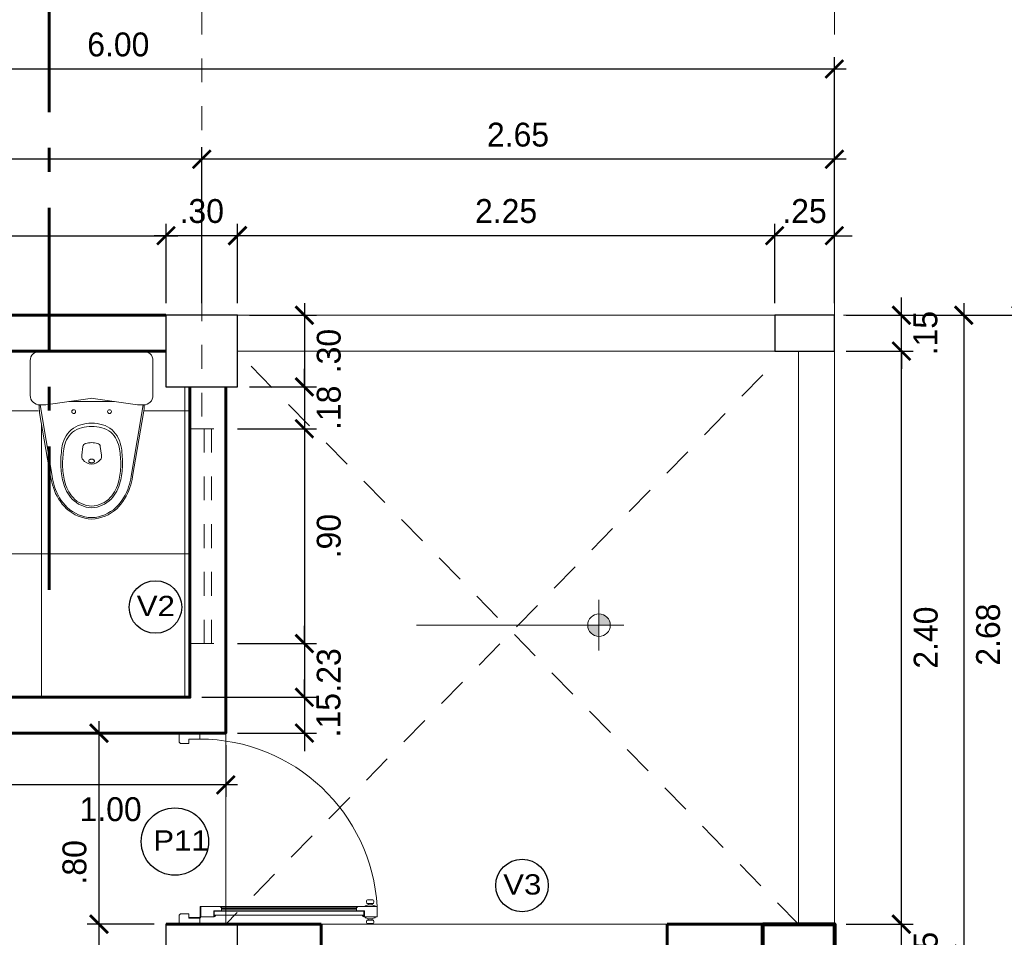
# Model space of a CAD drawing. Header units: metres. Extents: x -13 to 533, y -25 to 219.
# Tile 18 of 99: x 2.59 to 6.71, y 17.39 to 21.24. Entities that reach past the tile are written whole.
import ezdxf

# ---------------------------------------------------------------- set-up
doc = ezdxf.new("R2010")
doc.units = ezdxf.units.M
for name, pattern in [('ACAD_ISO03W100', [30, 12, -18]), ('ACAD_ISO10W100', [18, 12, -3, 0, -3]), ('DASHDOT', [1, 0.5, -0.25, 0, -0.25]), ('DASHED2', [0.375, 0.25, -0.125]), ('HIDDEN', [0.375, 0.25, -0.125])]:
    doc.linetypes.add(name, pattern=pattern)
for name, color, linetype, lineweight in [('COLUMNAS', 5, 'Continuous', 80), ('CORTES', 252, 'Continuous', 25), ('COTAS', 4, 'Continuous', 13), ('EJES', 251, 'Continuous', 20), ('NPT', 255, 'Continuous', 13), ('Pluma 0.2', 252, 'Continuous', 20), ('PLUMA 0.8', 1, 'Continuous', 60), ('Proyecciones', 252, 'DASHED2', 13), ('SANITARIOS', 54, 'Continuous', 18), ('VANOS', 254, 'Continuous', 20)]:
    doc.layers.add(name, color=color, linetype=linetype, lineweight=lineweight)
doc.layers.add('PLUMA 0.05', color=7, linetype='Continuous', lineweight=5, true_color=0x9c9c9c)
doc.layers.add('TEXTURAS', color=7, linetype='Continuous', lineweight=5, true_color=0x8a8a8a)
doc.styles.add('STYLE1', font='arial.ttf', dxfattribs={"height": 0.3})
doc.styles.add('TEXTOCENT', font='GOTHIC.TTF')
doc.dimstyles.new('PLANTA50', dxfattribs={"dimscale": 0.5, "dimtxt": 0.2, "dimasz": 0.15, "dimexe": 0.1, "dimexo": 0.1, "dimgap": 0.1, "dimtad": 2, "dimzin": 7, "dimdsep": 46, "dimtxsty": 'TEXTOCENT', "dimblk": 'ARCHTICK', "dimcen": 0.2, "dimdle": 0.1, "dimclrd": 8, "dimclre": 8, "dimclrt": 256, "dimaunit": 1, "dimadec": 0, "dimazin": 0, "dimtfac": 1, "dimtix": 1, "dimtmove": 2, "dimatfit": 3, "dimldrblk": 'ARCHTICK', "dimfxl": 1, "dimtolj": 1, "dimtzin": 0, "dimarcsym": 0})

# ---------------------------------------------------------------- blocks, each defined once
blk = doc.blocks.new('A$C1DB9681C')
for p, q in [((0.0854, 0.5259), (0.0393, 0.2588)), ((0.0407, 0.2256), (0.0911, 0.5242)), ((0.4734, 0.2256), (0.423, 0.5242)), ((0.4288, 0.5259), (0.4749, 0.2588)), ((0.2208, 0.399), (0.2156, 0.4366)), ((0.2934, 0.399), (0.2985, 0.4366)), ((0.065, 0.2256), (0.04, 0.2256)), ((0.065, 0.2256), (0.2513, 0.1983)), ((0.1614, 0.2115), (0.2571, 0.2115)), ((0.3529, 0.2115), (0.2571, 0.2115)), ((0.2629, 0.1983), (0.4493, 0.2256)), ((0.4743, 0.2256), (0.4493, 0.2256)), ((0, 0.04), (0, 0.1856)), ((0.5143, 0.04), (0.5143, 0.1856)), ((0.4743, 0), (0.04, 0))]:
    blk.add_line(p, q)
blk.add_lwpolyline([(0.2451, 0.4605, 0.139005), (0.2459, 0.4576, 0.107089), (0.2486, 0.4548, 0.080212), (0.2523, 0.4531, 0.06796), (0.2571, 0.4524, 0.06796), (0.2618, 0.4531, 0.080212), (0.2656, 0.4548, 0.107089), (0.2682, 0.4576, 0.139005), (0.2691, 0.4605, 0.139005), (0.2682, 0.4634, 0.107089), (0.2656, 0.4662, 0.080212), (0.2618, 0.4679, 0.06796), (0.2571, 0.4685, 0.06796), (0.2523, 0.4679, 0.080212), (0.2486, 0.4662, 0.107089), (0.2459, 0.4634, 0.139005)], format="xyb", close=True)
for centre in [(0.1821, 0.2535), (0.3321, 0.2535)]:
    blk.add_circle(centre, 0.008)
for centre, radius, start, end in [((0.2634, 0.5388), 0.1648, 92.1936, 132.4727), ((0.2508, 0.5388), 0.1648, 47.5273, 87.8064), ((0.2938, 0.511), 0.2058, 133.507, 163.073), ((0.2633, 0.5383), 0.1593, 92.2523, 132.8254), ((0.2508, 0.5383), 0.1593, 47.1746, 87.7477), ((0.2204, 0.511), 0.2058, 16.927, 46.493), ((0.2935, 0.5113), 0.1997, 133.8873, 163.4946), ((0.2907, 0.5129), 0.157, 137.1692, 167.2746), ((0.2629, 0.5349), 0.1217, 92.76, 135.8858), ((0.2628, 0.5342), 0.1154, 92.8715, 136.5577), ((0.2512, 0.5349), 0.1217, 44.1142, 87.24), ((0.2513, 0.5342), 0.1154, 43.4423, 87.1285), ((0.2234, 0.5129), 0.157, 12.7254, 42.8308), ((0.2207, 0.5113), 0.1997, 16.5054, 46.1127), ((0.2901, 0.5132), 0.1497, 137.8845, 168.1333), ((0.224, 0.5132), 0.1497, 11.8667, 42.1155), ((0.3769, 0.4756), 0.2959, 161.1915, 170.2071), ((0.3794, 0.4756), 0.2923, 161.5678, 170.4152), ((0.4073, 0.4752), 0.2793, 165.0071, 179.3331), ((0.4158, 0.4751), 0.2808, 165.8067, 179.3181), ((0.0983, 0.4751), 0.2808, 0.6819, 14.1933), ((0.1068, 0.4752), 0.2793, 0.6669, 14.9929), ((0.1348, 0.4756), 0.2923, 9.5848, 18.4322), ((0.1372, 0.4756), 0.2959, 9.7929, 18.8085), ((0.5563, 0.4679), 0.4284, 178.5821, 188.2413), ((0.622, 0.4812), 0.487, 180.3239, 188.295), ((0.2404, 0.44), 0.025, 143.8168, 187.7652), ((0.2571, 0.4278), 0.0456, 90, 143.8168), ((0.2571, 0.4278), 0.0456, 36.1832, 90), ((0.2737, 0.44), 0.025, 352.2348, 36.1832), ((-0.1079, 0.4812), 0.487, 351.705, 359.6761), ((-0.0422, 0.4679), 0.4284, 351.7587, 1.4179), ((0.2635, 0.4242), 0.1323, 187.705, 225.6982), ((0.262, 0.4275), 0.1229, 187.7071, 225.993), ((0.2356, 0.4011), 0.015, 187.7652, 256.2304), ((0.2571, 0.4886), 0.1051, 256.2304, 270), ((0.2571, 0.4886), 0.1051, 270, 283.7696), ((0.2785, 0.4011), 0.015, 283.7696, 352.2348), ((0.2522, 0.4275), 0.1229, 314.007, 352.2929), ((0.2507, 0.4242), 0.1323, 314.3018, 352.295), ((0.2538, 0.4535), 0.1381, 235.9958, 271.3648), ((0.2604, 0.4535), 0.1381, 268.6352, 304.0042), ((0.2512, 0.4342), 0.1319, 232.554, 272.5334), ((0.2629, 0.4342), 0.1319, 267.4666, 307.446), ((0.1871, 0.2332), 0.15, 170.2071, 182.966), ((0.3271, 0.2332), 0.15, 357.0389, 9.7929), ((0.04, 0.1856), 0.04, 90, 180), ((0.4743, 0.1856), 0.04, 0, 90), ((0.2571, 0.2379), 0.04, 261.6776, 278.3142), ((0.04, 0.04), 0.04, 180, 270), ((0.4743, 0.04), 0.04, 270, 0)]:
    blk.add_arc(centre, radius, start, end)
blk = doc.blocks.new('A$C387263C3')
at = {"layer": 'PLUMA 0.05', "lineweight": 9}
blk.add_arc((0.0378, 0.108), 0.9309, 0, 86.6744, dxfattribs=at)
at = {"layer": 'Pluma 0.2', "lineweight": 9}
for p, q in [((0.0918, 1.0373), (0.0378, 1.0373)), ((0.0378, 1.0373), (0.0918, 1.0373)), ((0.0378, 0.9705), (0.0378, 1.0373)), ((0.0918, 1.0373), (0.0378, 1.0373)), ((0.0378, 1.0373), (0.0918, 1.0373)), ((0.0378, 0.9705), (0.0378, 1.0373)), ((0.0918, 0.9362), (0.0918, 1.0373)), ((0.0918, 0.9362), (0.0918, 1.0373)), ((0.0005, 0.997), (0.0005, 1.0044)), ((0.0005, 1.0044), (0.0035, 1.0044)), ((0.0005, 0.997), (0.0005, 1.0044)), ((0.0005, 1.0044), (0.0035, 1.0044)), ((0.0035, 0.997), (0.0005, 0.997)), ((0.0035, 0.997), (0.0005, 0.997)), ((0.0035, 0.9893), (0.0035, 1.0121)), ((0.0035, 0.9893), (0.0035, 1.0121)), ((0.0035, 1.0044), (0.0035, 0.997)), ((0.0035, 1.0044), (0.0035, 0.997)), ((0.0216, 1.018), (0.0123, 1.0203)), ((0.0216, 1.018), (0.0123, 1.0203)), ((0.0216, 0.9835), (0.0123, 0.9812)), ((0.0216, 0.9835), (0.0123, 0.9812)), ((0.0216, 0.9835), (0.0216, 1.018)), ((0.0216, 0.9835), (0.0216, 1.018)), ((0.0216, 1.0109), (0.0277, 1.0109)), ((0.0216, 1.0109), (0.0277, 1.0109)), ((0.0216, 0.9906), (0.0277, 0.9906)), ((0.0216, 0.9906), (0.0277, 0.9906)), ((0.0277, 0.9906), (0.0277, 1.0109)), ((0.0277, 0.9906), (0.0277, 1.0109)), ((0.0334, 1.027), (0.0378, 1.027)), ((0.0334, 1.027), (0.0378, 1.027)), ((0.0962, 1.027), (0.0918, 1.027)), ((0.0962, 1.027), (0.0918, 1.027)), ((0.108, 1.0109), (0.1019, 1.0109)), ((0.1019, 0.9906), (0.1019, 1.0109)), ((0.108, 1.0109), (0.1019, 1.0109)), ((0.1019, 0.9906), (0.1019, 1.0109)), ((0.108, 0.9906), (0.1019, 0.9906)), ((0.108, 0.9906), (0.1019, 0.9906)), ((0.108, 1.018), (0.1192, 1.0203)), ((0.108, 1.018), (0.1192, 1.0203)), ((0.108, 0.9835), (0.108, 1.018)), ((0.108, 0.9835), (0.108, 1.018)), ((0.108, 0.9835), (0.1192, 0.9812)), ((0.108, 0.9835), (0.1192, 0.9812)), ((0.128, 0.9893), (0.128, 1.0121)), ((0.128, 0.9893), (0.128, 1.0121)), ((0.0334, 0.9744), (0.0378, 0.9744)), ((0.0334, 0.9744), (0.0378, 0.9744)), ((0.0706, 0.9705), (0.0378, 0.9705)), ((0.0706, 0.9705), (0.0378, 0.9705)), ((0.0447, 0.9683), (0.0378, 0.9683)), ((0.0447, 0.9683), (0.0378, 0.9683)), ((0.0447, 0.9614), (0.0447, 0.9683)), ((0.0447, 0.9614), (0.0447, 0.9683)), ((0.0468, 0.9683), (0.0684, 0.9683)), ((0.0684, 0.9683), (0.0468, 0.9683)), ((0.0468, 0.5394), (0.0468, 0.9683)), ((0.0468, 0.514), (0.0468, 0.9683)), ((0.0468, 0.9683), (0.0684, 0.9683)), ((0.0684, 0.9683), (0.0468, 0.9683)), ((0.0468, 0.5394), (0.0468, 0.9683)), ((0.0468, 0.514), (0.0468, 0.9683)), ((0.0684, 0.9293), (0.0676, 0.9285)), ((0.0684, 0.9293), (0.0676, 0.9285)), ((0.0684, 0.9276), (0.0676, 0.9285)), ((0.0684, 0.9276), (0.0676, 0.9285)), ((0.0684, 0.9293), (0.0684, 0.9683)), ((0.0684, 0.9293), (0.0684, 0.9683)), ((0.0706, 0.9293), (0.0706, 0.9705)), ((0.0706, 0.9293), (0.0706, 0.9705)), ((0.0849, 0.9293), (0.0706, 0.9293)), ((0.0849, 0.9293), (0.0706, 0.9293)), ((0.0754, 0.2225), (0.0754, 0.9293)), ((0.0754, 0.2225), (0.0754, 0.9293)), ((0.0818, 0.2225), (0.0818, 0.9293)), ((0.0818, 0.2225), (0.0818, 0.9293)), ((0.0849, 0.9293), (0.0918, 0.9362)), ((0.0849, 0.9293), (0.0918, 0.9362)), ((0.0882, 0.2193), (0.0882, 0.9325)), ((0.0882, 0.2193), (0.0882, 0.9325)), ((0.09, 0.2174), (0.09, 0.9344)), ((0.09, 0.2174), (0.09, 0.9344)), ((0.0962, 0.9744), (0.0918, 0.9744)), ((0.0962, 0.9744), (0.0918, 0.9744)), ((0.0918, 0.2156), (0.0918, 0.9362)), ((0.0918, 0.2156), (0.0918, 0.9362)), ((0.0684, 0.5394), (0.0684, 0.9276)), ((0.0684, 0.514), (0.0684, 0.9276)), ((0.0684, 0.5394), (0.0684, 0.9276)), ((0.0684, 0.514), (0.0684, 0.9276)), ((0.0468, 0.5394), (0.0468, 0.1835)), ((0.0468, 0.5394), (0.0468, 0.1835)), ((0.0684, 0.5394), (0.0684, 0.2242)), ((0.0684, 0.5394), (0.0684, 0.2242)), ((0.0468, 0.514), (0.0468, 0.1835)), ((0.0468, 0.514), (0.0468, 0.1835)), ((0.0684, 0.514), (0.0684, 0.2242)), ((0.0684, 0.514), (0.0684, 0.2242)), ((0.0684, 0.2242), (0.0676, 0.2233)), ((0.0684, 0.2242), (0.0676, 0.2233)), ((0.0684, 0.2225), (0.0676, 0.2233)), ((0.0684, 0.2225), (0.0676, 0.2233)), ((0.0684, 0.2225), (0.0684, 0.1835)), ((0.0684, 0.2225), (0.0684, 0.1835)), ((0.0706, 0.2225), (0.0706, 0.1813)), ((0.0849, 0.2225), (0.0706, 0.2225)), ((0.0706, 0.2225), (0.0706, 0.1813)), ((0.0849, 0.2225), (0.0706, 0.2225)), ((0.0849, 0.2225), (0.0918, 0.2156)), ((0.0849, 0.2225), (0.0918, 0.2156)), ((0.0918, 0.2156), (0.0918, 0.1145)), ((0.0918, 0.2156), (0.0918, 0.1145)), ((0.0447, 0.1835), (0.0378, 0.1835)), ((0.0447, 0.1835), (0.0378, 0.1835)), ((0.0378, 0.1813), (0.0378, 0.1145)), ((0.0706, 0.1813), (0.0378, 0.1813)), ((0.0378, 0.1813), (0.0378, 0.1145)), ((0.0706, 0.1813), (0.0378, 0.1813)), ((0.0447, 0.1904), (0.0447, 0.1835)), ((0.0447, 0.1904), (0.0447, 0.1835)), ((0.0468, 0.1835), (0.0684, 0.1835)), ((0.0684, 0.1835), (0.0468, 0.1835)), ((0.0468, 0.1835), (0.0684, 0.1835)), ((0.0684, 0.1835), (0.0468, 0.1835)), ((0, 0), (0, 0.108)), ((0, 0.108), (0.0313, 0.108)), ((0, 0), (0, 0.108)), ((0, 0.108), (0.0313, 0.108)), ((0.0313, 0.0518), (0.0313, 0.108)), ((0.0313, 0.0518), (0.0313, 0.108)), ((0.0335, 0.054), (0.0335, 0.108)), ((0.0335, 0.108), (0.0356, 0.108)), ((0.0335, 0.054), (0.0335, 0.108)), ((0.0335, 0.108), (0.0356, 0.108)), ((0.0356, 0.054), (0.0356, 0.108)), ((0.0356, 0.054), (0.0356, 0.108)), ((0.0918, 0.1145), (0.0378, 0.1145)), ((0.0378, 0.1145), (0.0918, 0.1145)), ((0.0918, 0.1145), (0.0378, 0.1145)), ((0.0378, 0.1145), (0.0918, 0.1145)), ((0.0378, 0.1102), (0.0378, 0.1123)), ((0.0918, 0.1123), (0.0378, 0.1123)), ((0.0378, 0.1102), (0.0378, 0.1123)), ((0.0918, 0.1123), (0.0378, 0.1123)), ((0.0378, 0.1102), (0.0918, 0.1102)), ((0.0378, 0.1102), (0.0918, 0.1102)), ((0.0918, 0.1123), (0.0918, 0.1102)), ((0.0918, 0.1123), (0.0918, 0.1102)), ((0.9687, 0.0518), (0.9687, 0.108)), ((1, 0.108), (0.9687, 0.108)), ((0.9687, 0.0518), (0.9687, 0.108)), ((1, 0.108), (0.9687, 0.108)), ((1, 0), (1, 0.108)), ((1, 0), (1, 0.108)), ((0.0313, 0.0518), (0.054, 0.0518)), ((0.0313, 0.0518), (0.054, 0.0518)), ((0.0356, 0.054), (0.0335, 0.054)), ((0.0356, 0.054), (0.0335, 0.054)), ((0.054, 0.0069), (0.054, 0.0518)), ((0.054, 0.0069), (0.054, 0.0518)), ((0.9687, 0.0518), (0.946, 0.0518)), ((0.946, 0.0069), (0.946, 0.0518)), ((0.9687, 0.0518), (0.946, 0.0518)), ((0.946, 0.0069), (0.946, 0.0518)), ((0, 0), (0.0471, 0)), ((0, 0), (0.0471, 0)), ((0.0471, 0), (0.054, 0.0069)), ((0.0471, 0), (0.054, 0.0069)), ((0.9529, 0), (0.946, 0.0069)), ((0.9529, 0), (0.946, 0.0069)), ((1, 0), (0.9529, 0)), ((1, 0), (0.9529, 0))]:
    blk.add_line(p, q, dxfattribs=at)
for centre, major_axis, ratio, start_param, end_param in [((0.0116, 1.0121), (0.00575, 0.00575), 1, 0.703792, 2.356194), ((0.0116, 1.0121), (0.00575, 0.00575), 1, 0.703792, 2.356194), ((0.0116, 0.9893), (0.00575, -0.00575), 1, 3.926991, 5.579394), ((0.0116, 0.9893), (0.00575, -0.00575), 1, 3.926991, 5.579394), ((0.0078, 1.0271), (0.0182, 0.0182), 1, -1.468973, -0.787147), ((0.0078, 1.0271), (0.0182, 0.0182), 1, -1.468973, -0.787147), ((0.0078, 0.9744), (0.0182, -0.0182), 1, 0.787147, 1.468973), ((0.0078, 0.9744), (0.0182, -0.0182), 1, 0.787147, 1.468973), ((0.1218, 1.0271), (0.0182, -0.0182), 1, 3.92874, 4.610566), ((0.1218, 1.0271), (0.0182, -0.0182), 1, 3.92874, 4.610566), ((0.1218, 0.9744), (0.0182, 0.0182), 1, 1.672619, 2.354445), ((0.1218, 0.9744), (0.0182, 0.0182), 1, 1.672619, 2.354445), ((0.1198, 1.0121), (0.00575, 0.00575), 1, -0.785398, 0.867005), ((0.1198, 1.0121), (0.00575, 0.00575), 1, -0.785398, 0.867005), ((0.1198, 0.9893), (0.00575, -0.00575), 1, 5.41618, 7.068584), ((0.1198, 0.9893), (0.00575, -0.00575), 1, 5.41618, 7.068584), ((0.0447, 0.9683), (0.00485, -0.00485), 1, 3.926991, 5.497787), ((0.0447, 0.9683), (0.00485, -0.00485), 1, 3.926991, 5.497787), ((0.0447, 0.1835), (0.00485, 0.00485), 1, 0.785398, 2.356194), ((0.0447, 0.1835), (0.00485, 0.00485), 1, 0.785398, 2.356194), ((0.0356, 0.1102), (0.00153, 0.00153), 0.999998, 2.531896, 8.815081), ((0.0356, 0.1102), (0.00153, 0.00153), 0.999998, 2.531896, 8.815081)]:
    blk.add_ellipse(centre, major_axis=major_axis, ratio=ratio, start_param=start_param, end_param=end_param, dxfattribs=at)
blk = doc.blocks.new('A$C7ABB6997')
at = {"layer": 'EJES', "color": 250, "linetype": 'DASHDOT', "ltscale": 0.01}
blk.add_line((0.22, 0.6), (0.22, 2.75), dxfattribs=at)
at = {"layer": 'EJES', "color": 250, "lineweight": 40}
blk.add_circle((0.22, 2.97), 0.22, dxfattribs=at)
blk = doc.blocks.new('_ARCHTICK')
at = {"color": 0, "linetype": 'ByBlock', "const_width": 0.15}
blk.add_lwpolyline([(-0.5, -0.5), (0.5, 0.5)], dxfattribs=at)
blk = doc.blocks.new('*D86')
at = {"layer": 'COTAS', "color": 8, "lineweight": -2, "transparency": 16777216}
for p, q in [((5.75, 20.05), (5.75, 20.3833)), ((6, 20.05), (6, 20.3833)), ((5.75, 20.3333), (5.675, 20.3333)), ((6, 20.3333), (5.75, 20.3333)), ((6, 20.3333), (6.075, 20.3333))]:
    blk.add_line(p, q, dxfattribs=at)
at = {"layer": 'Defpoints', "color": 0, "lineweight": 5, "transparency": 16777216}
for p in [(5.75, 20.3333), (5.75, 20), (6, 20)]:
    blk.add_point(p, dxfattribs=at)
at = {"layer": 'COTAS', "color": 8, "lineweight": -2, "transparency": 16777216, "xscale": 0.075, "yscale": 0.075, "zscale": 0.075}
blk.add_blockref('_ARCHTICK', (5.75, 20.3333), dxfattribs=at)
at = {"layer": 'COTAS', "color": 8, "lineweight": -2, "transparency": 16777216, "xscale": 0.075, "yscale": 0.075, "zscale": 0.075, "rotation": 180}
blk.add_blockref('_ARCHTICK', (6, 20.3333), dxfattribs=at)
at = {"layer": 'COTAS', "transparency": 16777216, "insert": (5.875, 20.4358), "char_height": 0.1, "attachment_point": 5, "style": 'TEXTOCENT'}
blk.add_mtext('\\A1;.25', dxfattribs=at)
blk = doc.blocks.new('*D87')
at = {"layer": 'COTAS', "color": 8, "lineweight": -2, "transparency": 16777216}
for p, q in [((3.3494, 20.05), (3.3494, 20.7033)), ((6, 20.05), (6, 20.7033)), ((6.05, 20.6533), (3.2994, 20.6533))]:
    blk.add_line(p, q, dxfattribs=at)
at = {"layer": 'Defpoints', "color": 0, "lineweight": 5, "transparency": 16777216}
for p in [(3.3494, 20.6533), (3.3494, 20), (6, 20)]:
    blk.add_point(p, dxfattribs=at)
at = {"layer": 'COTAS', "color": 8, "lineweight": -2, "transparency": 16777216, "xscale": 0.075, "yscale": 0.075, "zscale": 0.075, "rotation": 180}
blk.add_blockref('_ARCHTICK', (3.3494, 20.6533), dxfattribs=at)
at = {"layer": 'COTAS', "color": 8, "lineweight": -2, "transparency": 16777216, "xscale": 0.075, "yscale": 0.075, "zscale": 0.075}
blk.add_blockref('_ARCHTICK', (6, 20.6533), dxfattribs=at)
at = {"layer": 'COTAS', "transparency": 16777216, "insert": (4.6747, 20.7558), "char_height": 0.1, "attachment_point": 5, "style": 'TEXTOCENT'}
blk.add_mtext('\\A1;2.65', dxfattribs=at)
blk = doc.blocks.new('*D88')
at = {"layer": 'COTAS', "color": 8, "lineweight": -2, "transparency": 16777216}
for p, q in [((0, 19.7376), (0, 21.081)), ((6, 20.05), (6, 21.081)), ((6.05, 21.031), (-0.05, 21.031))]:
    blk.add_line(p, q, dxfattribs=at)
at = {"layer": 'Defpoints', "color": 0, "lineweight": 5, "transparency": 16777216}
for p in [(0, 21.031), (6, 20), (0, 19.6876)]:
    blk.add_point(p, dxfattribs=at)
at = {"layer": 'COTAS', "color": 8, "lineweight": -2, "transparency": 16777216, "xscale": 0.075, "yscale": 0.075, "zscale": 0.075, "rotation": 180}
blk.add_blockref('_ARCHTICK', (0, 21.031), dxfattribs=at)
at = {"layer": 'COTAS', "color": 8, "lineweight": -2, "transparency": 16777216, "xscale": 0.075, "yscale": 0.075, "zscale": 0.075}
blk.add_blockref('_ARCHTICK', (6, 21.031), dxfattribs=at)
at = {"layer": 'COTAS', "transparency": 16777216, "insert": (3, 21.1335), "char_height": 0.1, "attachment_point": 5, "style": 'TEXTOCENT'}
blk.add_mtext('\\A1;6.00', dxfattribs=at)
blk = doc.blocks.new('*D89')
at = {"layer": 'COTAS', "color": 8, "lineweight": -2, "transparency": 16777216}
for p, q in [((3.2, 20.05), (3.2, 20.3833)), ((3.4994, 20.05), (3.4994, 20.3833)), ((3.5494, 20.3333), (3.15, 20.3333))]:
    blk.add_line(p, q, dxfattribs=at)
at = {"layer": 'Defpoints', "color": 0, "lineweight": 5, "transparency": 16777216}
for p in [(3.2, 20.3333), (3.2, 20), (3.4994, 20)]:
    blk.add_point(p, dxfattribs=at)
at = {"layer": 'COTAS', "color": 8, "lineweight": -2, "transparency": 16777216, "xscale": 0.075, "yscale": 0.075, "zscale": 0.075, "rotation": 180}
blk.add_blockref('_ARCHTICK', (3.2, 20.3333), dxfattribs=at)
at = {"layer": 'COTAS', "color": 8, "lineweight": -2, "transparency": 16777216, "xscale": 0.075, "yscale": 0.075, "zscale": 0.075}
blk.add_blockref('_ARCHTICK', (3.4994, 20.3333), dxfattribs=at)
at = {"layer": 'COTAS', "transparency": 16777216, "insert": (3.3497, 20.4358), "char_height": 0.1, "attachment_point": 5, "style": 'TEXTOCENT'}
blk.add_mtext('\\A1;.30', dxfattribs=at)
blk = doc.blocks.new('*D90')
at = {"layer": 'COTAS', "color": 8, "lineweight": -2, "transparency": 16777216}
for p, q in [((0, 20.05), (0, 20.7033)), ((3.3494, 20.05), (3.3494, 20.7033)), ((3.3994, 20.6533), (-0.05, 20.6533))]:
    blk.add_line(p, q, dxfattribs=at)
at = {"layer": 'Defpoints', "color": 0, "lineweight": 5, "transparency": 16777216}
for p in [(0, 20.6533), (0, 20), (3.3494, 20)]:
    blk.add_point(p, dxfattribs=at)
at = {"layer": 'COTAS', "color": 8, "lineweight": -2, "transparency": 16777216, "xscale": 0.075, "yscale": 0.075, "zscale": 0.075, "rotation": 180}
blk.add_blockref('_ARCHTICK', (0, 20.6533), dxfattribs=at)
at = {"layer": 'COTAS', "color": 8, "lineweight": -2, "transparency": 16777216, "xscale": 0.075, "yscale": 0.075, "zscale": 0.075}
blk.add_blockref('_ARCHTICK', (3.3494, 20.6533), dxfattribs=at)
at = {"layer": 'COTAS', "transparency": 16777216, "insert": (1.6747, 20.7558), "char_height": 0.1, "attachment_point": 5, "style": 'TEXTOCENT'}
blk.add_mtext('\\A1;3.35', dxfattribs=at)
blk = doc.blocks.new('*D92')
at = {"layer": 'COTAS', "color": 8, "lineweight": -2, "transparency": 16777216}
for p, q in [((0.3, 20.05), (0.3, 20.3833)), ((3.2, 20.05), (3.2, 20.3833)), ((0.25, 20.3333), (3.25, 20.3333))]:
    blk.add_line(p, q, dxfattribs=at)
at = {"layer": 'Defpoints', "color": 0, "lineweight": 5, "transparency": 16777216}
for p in [(3.2, 20.3333), (0.3, 20), (3.2, 20)]:
    blk.add_point(p, dxfattribs=at)
at = {"layer": 'COTAS', "color": 8, "lineweight": -2, "transparency": 16777216, "xscale": 0.075, "yscale": 0.075, "zscale": 0.075, "rotation": 180}
blk.add_blockref('_ARCHTICK', (0.3, 20.3333), dxfattribs=at)
at = {"layer": 'COTAS', "color": 8, "lineweight": -2, "transparency": 16777216, "xscale": 0.075, "yscale": 0.075, "zscale": 0.075}
blk.add_blockref('_ARCHTICK', (3.2, 20.3333), dxfattribs=at)
at = {"layer": 'COTAS', "transparency": 16777216, "insert": (1.75, 20.4358), "char_height": 0.1, "attachment_point": 5, "style": 'TEXTOCENT'}
blk.add_mtext('\\A1;2.90', dxfattribs=at)
blk = doc.blocks.new('*D93')
at = {"layer": 'COTAS', "color": 8, "lineweight": -2, "transparency": 16777216}
for p, q in [((3.4994, 20.05), (3.4994, 20.3833)), ((5.75, 20.05), (5.75, 20.3833)), ((5.8, 20.3333), (3.4494, 20.3333))]:
    blk.add_line(p, q, dxfattribs=at)
at = {"layer": 'Defpoints', "color": 0, "lineweight": 5, "transparency": 16777216}
for p in [(3.4994, 20.3333), (3.4994, 20), (5.75, 20)]:
    blk.add_point(p, dxfattribs=at)
at = {"layer": 'COTAS', "color": 8, "lineweight": -2, "transparency": 16777216, "xscale": 0.075, "yscale": 0.075, "zscale": 0.075, "rotation": 180}
blk.add_blockref('_ARCHTICK', (3.4994, 20.3333), dxfattribs=at)
at = {"layer": 'COTAS', "color": 8, "lineweight": -2, "transparency": 16777216, "xscale": 0.075, "yscale": 0.075, "zscale": 0.075}
blk.add_blockref('_ARCHTICK', (5.75, 20.3333), dxfattribs=at)
at = {"layer": 'COTAS', "transparency": 16777216, "insert": (4.6247, 20.4358), "char_height": 0.1, "attachment_point": 5, "style": 'TEXTOCENT'}
blk.add_mtext('\\A1;2.25', dxfattribs=at)
blk = doc.blocks.new('*D103')
at = {"layer": 'COTAS', "color": 8, "lineweight": -2, "transparency": 16777216}
for p, q in [((6.7818, 20.05), (6.7818, -0.05)), ((6.05, 20), (6.8318, 20)), ((6.1, 0), (6.8318, 0))]:
    blk.add_line(p, q, dxfattribs=at)
at = {"layer": 'Defpoints', "color": 0, "lineweight": 5, "transparency": 16777216}
for p in [(6, 20), (6.05, 0), (6.7818, 0)]:
    blk.add_point(p, dxfattribs=at)
at = {"layer": 'COTAS', "color": 8, "lineweight": -2, "transparency": 16777216, "xscale": 0.075, "yscale": 0.075, "zscale": 0.075}
for p, rotation in [((6.7818, 20), 90), ((6.7818, 0), 270)]:
    blk.add_blockref('_ARCHTICK', p, dxfattribs=dict(at, rotation=rotation))
at = {"layer": 'COTAS', "transparency": 16777216, "insert": (6.8844, 10), "char_height": 0.1, "attachment_point": 5, "rotation": 90, "style": 'TEXTOCENT'}
blk.add_mtext('\\A1;20.00', dxfattribs=at)
blk = doc.blocks.new('*D120')
at = {"layer": 'COTAS', "color": 8, "lineweight": -2, "transparency": 16777216}
for p, q in [((6.2808, 17.45), (6.2808, 17.525)), ((6.05, 17.45), (6.3308, 17.45)), ((6.2808, 17.2), (6.2808, 17.45)), ((6.05, 17.2), (6.3308, 17.2)), ((6.2808, 17.2), (6.2808, 17.125))]:
    blk.add_line(p, q, dxfattribs=at)
at = {"layer": 'Defpoints', "color": 0, "lineweight": 5, "transparency": 16777216}
for p in [(6, 17.45), (6.2808, 17.45), (6, 17.2)]:
    blk.add_point(p, dxfattribs=at)
at = {"layer": 'COTAS', "color": 8, "lineweight": -2, "transparency": 16777216, "xscale": 0.075, "yscale": 0.075, "zscale": 0.075}
for p, rotation in [((6.2808, 17.45), 270), ((6.2808, 17.2), 90)]:
    blk.add_blockref('_ARCHTICK', p, dxfattribs=dict(at, rotation=rotation))
at = {"layer": 'COTAS', "transparency": 16777216, "insert": (6.3833, 17.325), "char_height": 0.1, "attachment_point": 5, "rotation": 90, "style": 'TEXTOCENT'}
blk.add_mtext('\\A1;.25', dxfattribs=at)
blk = doc.blocks.new('*D121')
at = {"layer": 'COTAS', "color": 8, "lineweight": -2, "transparency": 16777216}
for p, q in [((6.2808, 17.4), (6.2808, 19.9)), ((6.05, 19.85), (6.3308, 19.85)), ((6.05, 17.45), (6.3308, 17.45))]:
    blk.add_line(p, q, dxfattribs=at)
at = {"layer": 'Defpoints', "color": 0, "lineweight": 5, "transparency": 16777216}
for p in [(6, 19.85), (6.2808, 19.85), (6, 17.45)]:
    blk.add_point(p, dxfattribs=at)
at = {"layer": 'COTAS', "color": 8, "lineweight": -2, "transparency": 16777216, "xscale": 0.075, "yscale": 0.075, "zscale": 0.075}
for p, rotation in [((6.2808, 19.85), 90), ((6.2808, 17.45), 270)]:
    blk.add_blockref('_ARCHTICK', p, dxfattribs=dict(at, rotation=rotation))
at = {"layer": 'COTAS', "transparency": 16777216, "insert": (6.3833, 18.65), "char_height": 0.1, "attachment_point": 5, "rotation": 90, "style": 'TEXTOCENT'}
blk.add_mtext('\\A1;2.40', dxfattribs=at)
blk = doc.blocks.new('*D122')
at = {"layer": 'COTAS', "color": 8, "lineweight": -2, "transparency": 16777216}
for p, q in [((6.2808, 20), (6.2808, 20.075)), ((6.05, 20), (6.3308, 20)), ((6.2808, 19.85), (6.2808, 20)), ((6.05, 19.85), (6.3308, 19.85)), ((6.2808, 19.85), (6.2808, 19.775))]:
    blk.add_line(p, q, dxfattribs=at)
at = {"layer": 'Defpoints', "color": 0, "lineweight": 5, "transparency": 16777216}
for p in [(6, 20), (6.2808, 20), (6, 19.85)]:
    blk.add_point(p, dxfattribs=at)
at = {"layer": 'COTAS', "color": 8, "lineweight": -2, "transparency": 16777216, "xscale": 0.075, "yscale": 0.075, "zscale": 0.075}
for p, rotation in [((6.2808, 20), 270), ((6.2808, 19.85), 90)]:
    blk.add_blockref('_ARCHTICK', p, dxfattribs=dict(at, rotation=rotation))
at = {"layer": 'COTAS', "transparency": 16777216, "insert": (6.382, 19.925), "char_height": 0.1, "attachment_point": 5, "rotation": 90, "style": 'TEXTOCENT'}
blk.add_mtext('\\A1;.15', dxfattribs=at)
blk = doc.blocks.new('*D127')
at = {"layer": 'COTAS', "color": 8, "lineweight": -2, "transparency": 16777216}
for p, q in [((6.5421, 20.05), (6.5421, 17.275)), ((6.3308, 20), (6.5921, 20)), ((6.3308, 17.325), (6.5921, 17.325))]:
    blk.add_line(p, q, dxfattribs=at)
at = {"layer": 'Defpoints', "color": 0, "lineweight": 5, "transparency": 16777216}
for p in [(6.2808, 20), (6.2808, 17.325), (6.5421, 17.325)]:
    blk.add_point(p, dxfattribs=at)
at = {"layer": 'COTAS', "color": 8, "lineweight": -2, "transparency": 16777216, "xscale": 0.075, "yscale": 0.075, "zscale": 0.075}
for p, rotation in [((6.5421, 20), 90), ((6.5421, 17.325), 270)]:
    blk.add_blockref('_ARCHTICK', p, dxfattribs=dict(at, rotation=rotation))
at = {"layer": 'COTAS', "transparency": 16777216, "insert": (6.6446, 18.6625), "char_height": 0.1, "attachment_point": 5, "rotation": 90, "style": 'TEXTOCENT'}
blk.add_mtext('\\A1;2.68', dxfattribs=at)
blk = doc.blocks.new('*D144')
at = {"layer": 'COTAS', "color": 8, "lineweight": -2, "transparency": 16777216}
for p, q in [((2.9192, 15.525), (2.9192, 17.5)), ((3.15, 17.45), (2.8692, 17.45)), ((3.1494, 15.575), (2.8692, 15.575))]:
    blk.add_line(p, q, dxfattribs=at)
at = {"layer": 'Defpoints', "color": 0, "lineweight": 5, "transparency": 16777216}
for p in [(2.9192, 17.45), (3.2, 17.45), (3.1994, 15.575)]:
    blk.add_point(p, dxfattribs=at)
at = {"layer": 'COTAS', "color": 8, "lineweight": -2, "transparency": 16777216, "xscale": 0.075, "yscale": 0.075, "zscale": 0.075}
for p, rotation in [((2.9192, 17.45), 90), ((2.9192, 15.575), 270)]:
    blk.add_blockref('_ARCHTICK', p, dxfattribs=dict(at, rotation=rotation))
at = {"layer": 'COTAS', "transparency": 16777216, "insert": (2.8167, 16.5125), "char_height": 0.1, "attachment_point": 5, "rotation": 90, "style": 'TEXTOCENT'}
blk.add_mtext('\\A1;1.88', dxfattribs=at)
blk = doc.blocks.new('*D168')
at = {"layer": 'COTAS', "color": 8, "lineweight": -2, "transparency": 16777216}
for p, q in [((2.9192, 17.4), (2.9192, 18.3)), ((3.15, 18.25), (2.8692, 18.25)), ((3.15, 17.45), (2.8692, 17.45))]:
    blk.add_line(p, q, dxfattribs=at)
at = {"layer": 'Defpoints', "color": 0, "lineweight": 5, "transparency": 16777216}
for p in [(2.9192, 18.25), (3.2, 18.25), (3.2, 17.45)]:
    blk.add_point(p, dxfattribs=at)
at = {"layer": 'COTAS', "color": 8, "lineweight": -2, "transparency": 16777216, "xscale": 0.075, "yscale": 0.075, "zscale": 0.075}
for p, rotation in [((2.9192, 18.25), 90), ((2.9192, 17.45), 270)]:
    blk.add_blockref('_ARCHTICK', p, dxfattribs=dict(at, rotation=rotation))
at = {"layer": 'COTAS', "transparency": 16777216, "insert": (2.8167, 17.709), "char_height": 0.1, "attachment_point": 5, "rotation": 90, "style": 'TEXTOCENT'}
blk.add_mtext('\\A1;.80', dxfattribs=at)
blk = doc.blocks.new('*D171')
at = {"layer": 'COTAS', "color": 8, "lineweight": -2, "transparency": 16777216}
for p, q in [((2.45, 18.2), (2.45, 17.9833)), ((3.45, 18.2002), (3.45, 17.9833)), ((3.5, 18.0333), (2.4, 18.0333))]:
    blk.add_line(p, q, dxfattribs=at)
at = {"layer": 'Defpoints', "color": 0, "lineweight": 5, "transparency": 16777216}
for p in [(2.45, 18.25), (3.45, 18.2502), (2.45, 18.0333)]:
    blk.add_point(p, dxfattribs=at)
at = {"layer": 'COTAS', "color": 8, "lineweight": -2, "transparency": 16777216, "xscale": 0.075, "yscale": 0.075, "zscale": 0.075, "rotation": 180}
blk.add_blockref('_ARCHTICK', (2.45, 18.0333), dxfattribs=at)
at = {"layer": 'COTAS', "color": 8, "lineweight": -2, "transparency": 16777216, "xscale": 0.075, "yscale": 0.075, "zscale": 0.075}
blk.add_blockref('_ARCHTICK', (3.45, 18.0333), dxfattribs=at)
at = {"layer": 'COTAS', "transparency": 16777216, "insert": (2.9678, 17.9308), "char_height": 0.1, "attachment_point": 5, "style": 'TEXTOCENT'}
blk.add_mtext('\\A1;1.00', dxfattribs=at)
blk = doc.blocks.new('nivel')
at = {"layer": 'NPT', "ltscale": 2}
h = blk.add_hatch(color=256, dxfattribs=at)
h.paths.add_polyline_path([(0, 0.0392, 0.413106), (-0.0394, 0), (0, 0)])
h.paths.add_polyline_path([(0.0394, -0.0001, 0.000946), (0.0394, 0), (0, 0), (0, -0.0395, 0.414214)])
for points in [[(0, 0.088), (0, -0.088)], [(-0.0872, 0), (0.6377, 0)]]:
    blk.add_lwpolyline(points, dxfattribs=at)
blk.add_circle((0, -0.0001), 0.0394, dxfattribs=at)
blk = doc.blocks.new('YE')
at = {"layer": 'COLUMNAS', "color": 160, "linetype": 'Continuous', "lineweight": 30}
for points in [[(302.9622, 98.3308), (302.6622, 98.3308), (302.6622, 98.0308), (302.9622, 98.0308)], [(305.4629, 98.3308), (305.2128, 98.3308), (305.2128, 98.1808), (305.4629, 98.1808)], [(302.9622, 95.7808), (302.6622, 95.7808), (302.6622, 95.4808), (302.9622, 95.4808)], [(305.4628, 95.7808), (305.1628, 95.7808), (305.1628, 95.5308), (305.4628, 95.5308)]]:
    blk.add_lwpolyline(points, close=True, dxfattribs=at)
blk = doc.blocks.new('*D364')
at = {"layer": 'COTAS', "color": 8, "lineweight": -2, "transparency": 16777216}
for p, q in [((3.7797, 20.05), (3.7797, 19.65)), ((3.5494, 20), (3.8297, 20)), ((3.5494, 19.7), (3.8297, 19.7))]:
    blk.add_line(p, q, dxfattribs=at)
at = {"layer": 'Defpoints', "color": 0, "lineweight": 5, "transparency": 16777216}
for p in [(3.4994, 20), (3.4994, 19.7), (3.7797, 19.7)]:
    blk.add_point(p, dxfattribs=at)
at = {"layer": 'COTAS', "color": 8, "lineweight": -2, "transparency": 16777216, "xscale": 0.075, "yscale": 0.075, "zscale": 0.075}
for p, rotation in [((3.7797, 20), 90), ((3.7797, 19.7), 270)]:
    blk.add_blockref('_ARCHTICK', p, dxfattribs=dict(at, rotation=rotation))
at = {"layer": 'COTAS', "transparency": 16777216, "insert": (3.8822, 19.85), "char_height": 0.1, "attachment_point": 5, "rotation": 90, "style": 'TEXTOCENT'}
blk.add_mtext('\\A1;.30', dxfattribs=at)
blk = doc.blocks.new('*D365')
at = {"layer": 'COTAS', "color": 8, "lineweight": -2, "transparency": 16777216}
for p, q in [((3.7797, 19.7), (3.7797, 19.775)), ((3.5494, 19.7), (3.8297, 19.7)), ((3.7797, 19.7), (3.7797, 19.525)), ((3.5, 19.525), (3.8297, 19.525)), ((3.7797, 19.525), (3.7797, 19.45))]:
    blk.add_line(p, q, dxfattribs=at)
at = {"layer": 'Defpoints', "color": 0, "lineweight": 5, "transparency": 16777216}
for p in [(3.4994, 19.7), (3.45, 19.525), (3.7797, 19.525)]:
    blk.add_point(p, dxfattribs=at)
at = {"layer": 'COTAS', "color": 8, "lineweight": -2, "transparency": 16777216, "xscale": 0.075, "yscale": 0.075, "zscale": 0.075}
for p, rotation in [((3.7797, 19.7), 270), ((3.7797, 19.525), 90)]:
    blk.add_blockref('_ARCHTICK', p, dxfattribs=dict(at, rotation=rotation))
at = {"layer": 'COTAS', "transparency": 16777216, "insert": (3.8822, 19.6125), "char_height": 0.1, "attachment_point": 5, "rotation": 90, "style": 'TEXTOCENT'}
blk.add_mtext('\\A1;.18', dxfattribs=at)
blk = doc.blocks.new('*D366')
at = {"layer": 'COTAS', "color": 8, "lineweight": -2, "transparency": 16777216}
for p, q in [((3.7797, 19.575), (3.7797, 18.575)), ((3.5, 19.525), (3.8297, 19.525)), ((3.5, 18.625), (3.8297, 18.625))]:
    blk.add_line(p, q, dxfattribs=at)
at = {"layer": 'Defpoints', "color": 0, "lineweight": 5, "transparency": 16777216}
for p in [(3.45, 19.525), (3.45, 18.625), (3.7797, 18.625)]:
    blk.add_point(p, dxfattribs=at)
at = {"layer": 'COTAS', "color": 8, "lineweight": -2, "transparency": 16777216, "xscale": 0.075, "yscale": 0.075, "zscale": 0.075}
for p, rotation in [((3.7797, 19.525), 90), ((3.7797, 18.625), 270)]:
    blk.add_blockref('_ARCHTICK', p, dxfattribs=dict(at, rotation=rotation))
at = {"layer": 'COTAS', "transparency": 16777216, "insert": (3.8822, 19.075), "char_height": 0.1, "attachment_point": 5, "rotation": 90, "style": 'TEXTOCENT'}
blk.add_mtext('\\A1;.90', dxfattribs=at)
blk = doc.blocks.new('*D367')
at = {"layer": 'COTAS', "color": 8, "lineweight": -2, "transparency": 16777216}
for p, q in [((3.7797, 18.625), (3.7797, 18.7)), ((3.5, 18.625), (3.8297, 18.625)), ((3.7797, 18.625), (3.7797, 18.4)), ((3.35, 18.4), (3.8297, 18.4)), ((3.7797, 18.4), (3.7797, 18.325))]:
    blk.add_line(p, q, dxfattribs=at)
at = {"layer": 'Defpoints', "color": 0, "lineweight": 5, "transparency": 16777216}
for p in [(3.45, 18.625), (3.3, 18.4), (3.7797, 18.4)]:
    blk.add_point(p, dxfattribs=at)
at = {"layer": 'COTAS', "color": 8, "lineweight": -2, "transparency": 16777216, "xscale": 0.075, "yscale": 0.075, "zscale": 0.075}
for p, rotation in [((3.7797, 18.625), 270), ((3.7797, 18.4), 90)]:
    blk.add_blockref('_ARCHTICK', p, dxfattribs=dict(at, rotation=rotation))
at = {"layer": 'COTAS', "transparency": 16777216, "insert": (3.8822, 18.5125), "char_height": 0.1, "attachment_point": 5, "rotation": 90, "style": 'TEXTOCENT'}
blk.add_mtext('\\A1;.23', dxfattribs=at)
blk = doc.blocks.new('*D368')
at = {"layer": 'COTAS', "color": 8, "lineweight": -2, "transparency": 16777216}
for p, q in [((3.7797, 18.4), (3.7797, 18.475)), ((3.35, 18.4), (3.8297, 18.4)), ((3.7797, 18.4), (3.7797, 18.25)), ((3.5, 18.25), (3.8297, 18.25)), ((3.7797, 18.25), (3.7797, 18.175))]:
    blk.add_line(p, q, dxfattribs=at)
at = {"layer": 'Defpoints', "color": 0, "lineweight": 5, "transparency": 16777216}
for p in [(3.3, 18.4), (3.45, 18.25), (3.7797, 18.25)]:
    blk.add_point(p, dxfattribs=at)
at = {"layer": 'COTAS', "color": 8, "lineweight": -2, "transparency": 16777216, "xscale": 0.075, "yscale": 0.075, "zscale": 0.075}
for p, rotation in [((3.7797, 18.4), 270), ((3.7797, 18.25), 90)]:
    blk.add_blockref('_ARCHTICK', p, dxfattribs=dict(at, rotation=rotation))
at = {"layer": 'COTAS', "transparency": 16777216, "insert": (3.8809, 18.325), "char_height": 0.1, "attachment_point": 5, "rotation": 90, "style": 'TEXTOCENT'}
blk.add_mtext('\\A1;.15', dxfattribs=at)

msp = doc.modelspace()

# ---------------------------------------------------------------- hatches: boundary and pattern name
at = {"layer": 'TEXTURAS', "linetype": 'Continuous', "lineweight": 5}
h = msp.add_hatch(dxfattribs=at)
h.set_pattern_fill('_USER', color=251, scale=0.6, angle=-360, double=1, pattern_type=0)
h.set_pattern_definition([(360, (30.2784, 18.4), (4e-16, 0.6), []), (90, (30.2784, 18.4), (-0.6, 6e-16), [])])
edge = h.paths.add_edge_path()
edge.add_line((3.3, 19.7), (3.1994, 19.7))
edge.add_line((3.1994, 19.7), (3.1994, 19.85))
edge.add_line((3.1994, 19.85), (3.1053, 19.85))
edge.add_arc((3.1053, 19.81), 0.04, 0, 90, ccw=False)
edge.add_line((3.1453, 19.81), (3.1453, 19.6644))
edge.add_arc((3.1053, 19.6644), 0.04, -86.0927, 0, ccw=False)
edge.add_arc((2.9583, 19.6168), 0.15, -9.7929, 2.966, ccw=False)
edge.add_line((3.1061, 19.5912), (3.06, 19.3241))
edge.add_arc((2.7684, 19.3744), 0.2959, 341.1915, 350.2071, ccw=False)
edge.add_arc((2.8515, 19.339), 0.2058, 313.507, 343.073, ccw=False)
edge.add_arc((2.882, 19.3112), 0.1648, 272.1936, 312.4727, ccw=False)
edge.add_arc((2.8946, 19.3112), 0.1648, 227.5273, 267.8064, ccw=False)
edge.add_arc((2.925, 19.339), 0.2058, 196.927, 226.493, ccw=False)
edge.add_arc((3.0081, 19.3744), 0.2959, 189.7929, 198.8085, ccw=False)
edge.add_line((2.7166, 19.3241), (2.6704, 19.5912))
edge.add_arc((2.8183, 19.6168), 0.15, 177.0389, 189.7929, ccw=False)
edge.add_arc((2.671, 19.6644), 0.04, 180, 266.3696, ccw=False)
edge.add_line((2.631, 19.6644), (2.631, 19.81))
edge.add_arc((2.671, 19.81), 0.04, 90, 180, ccw=False)
edge.add_line((2.671, 19.85), (2.45, 19.85))
edge.add_line((2.45, 19.85), (2.45, 19.35))
edge.add_line((2.45, 19.35), (1.25, 19.35))
edge.add_line((1.25, 19.35), (1.25, 19.85))
edge.add_line((1.25, 19.85), (1.15, 19.85))
edge.add_line((1.15, 19.85), (1.15, 19.3))
edge.add_line((1.15, 19.3), (1.15, 18.25))
edge.add_line((1.15, 18.25), (2.45, 18.25))
edge.add_line((2.45, 18.25), (2.45, 18.4))
edge.add_line((2.45, 18.4), (3.3, 18.4))
edge.add_line((3.3, 18.4), (3.3, 19.7))

# ---------------------------------------------------------------- linework, layer by layer
at = {"linetype": 'Continuous'}
for centre, radius in [((3.1555, 18.778), 0.11), ((3.2371, 17.796), 0.1412), ((4.6915, 17.612), 0.11)]:
    msp.add_circle(centre, radius, dxfattribs=at)
at = {"layer": 'COLUMNAS'}
msp.add_lwpolyline([(5.7003, 17.45), (6, 17.45), (6, 17.2), (5.7003, 17.2)], close=True, dxfattribs=at)
at = {"layer": 'CORTES', "linetype": 'ACAD_ISO10W100', "lineweight": 60, "ltscale": 0.05}
msp.add_lwpolyline([(2.7109, 18.8505), (2.7109, 21.5405)], dxfattribs=at)
at = {"layer": 'Pluma 0.2', "color": 251, "linetype": 'HIDDEN', "lineweight": 5, "ltscale": 0.4}
for p, q in [((3.3, 19.525), (3.45, 19.525)), ((3.36, 19.525), (3.36, 18.625)), ((3.39, 19.525), (3.39, 18.625)), ((3.3, 18.625), (3.45, 18.625))]:
    msp.add_line(p, q, dxfattribs=at)
at = {"layer": 'Pluma 0.2'}
msp.add_line((5.3, 17.45), (3.85, 17.45), dxfattribs=at)
at = {"layer": 'Pluma 0.2', "color": 0, "linetype": 'HIDDEN', "lineweight": 5, "ltscale": 0.5}
for points in [[(5.85, 17.45), (3.4994, 19.845)], [(5.7003, 19.75), (3.45, 17.45)]]:
    msp.add_lwpolyline(points, dxfattribs=at)
at = {"layer": 'Pluma 0.2', "color": 0}
msp.add_lwpolyline([(3.45, 17.45), (3.45, 19.7)], dxfattribs=at)
at = {"layer": 'PLUMA 0.8'}
for points in [[(3.1994, 20), (0, 20), (0, 0.25)], [(3.1994, 19.85), (0.3, 19.85)], [(3.3, 19.7), (3.3, 18.4), (2.45, 18.4), (2.45, 18.25), (3.45, 18.25), (3.45, 19.7)], [(3.85, 17.45), (3.2, 17.45)], [(3.85, 17.45), (3.85, 17.3)], [(5.85, 17.45), (5.3, 17.45)], [(5.3, 17.45), (5.3, 17.3), (5.7, 17.3)]]:
    msp.add_lwpolyline(points, dxfattribs=at)
at = {"layer": 'PLUMA 0.8', "color": 3, "linetype": 'Continuous', "lineweight": 9}
for points in [[(5.75, 20), (3.4994, 20)], [(5.75, 19.85), (3.4994, 19.85)], [(5.85, 17.45), (5.85, 19.85)], [(6, 19.85), (6, 17.45)]]:
    msp.add_lwpolyline(points, dxfattribs=at)

# ---------------------------------------------------------------- block references
at = {"layer": 'COLUMNAS', "linetype": 'Continuous', "lineweight": 50}
msp.add_blockref('YE', (-299.4628, -78.3308), dxfattribs=at)
at = {"layer": 'EJES', "ltscale": 0.5, "xscale": -1}
for p in [(3.5694, 18.9758), (6.22, 18.9758)]:
    msp.add_blockref('A$C7ABB6997', p, dxfattribs=at)
at = {"layer": 'EJES', "ltscale": 0.5, "xscale": -1, "rotation": 270}
msp.add_blockref('A$C7ABB6997', (4.6377, 17.105), dxfattribs=at)
at = {"layer": 'PLUMA 0.8', "color": 3, "linetype": 'Continuous', "lineweight": 9, "xscale": -1, "rotation": 270}
msp.add_blockref('A$C7ABB6997', (4.6377, 19.78), dxfattribs=at)
at = {"layer": 'Proyecciones', "linetype": 'ACAD_ISO03W100', "ltscale": 0.005, "xscale": -1.199999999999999, "yscale": 1.199999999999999, "zscale": 1.199999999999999}
msp.add_blockref('nivel', (5.0139, 18.7022, 0), dxfattribs=at)
at = {"layer": 'SANITARIOS', "rotation": 180}
msp.add_blockref('A$C1DB9681C', (3.1453, 19.85), dxfattribs=at)
at = {"layer": 'VANOS', "xscale": -0.8000000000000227, "yscale": 0.8000000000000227, "zscale": 0.8000000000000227, "rotation": 270}
msp.add_blockref('A$C387263C3', (3.2545, 17.45), dxfattribs=at)

# ---------------------------------------------------------------- texts
at = {"color": 9, "linetype": 'Continuous', "style": 'STYLE1', "width": 1.1}
for s, p in [('V2', (3.0774, 18.74)), ('P11', (3.1466, 17.758)), ('V3', (4.6126, 17.574))]:
    msp.add_text(s, height=0.085, dxfattribs=at).set_placement(p)

# ---------------------------------------------------------------- dimensions: what is measured, and where the dimension line sits
at = {"layer": 'COTAS'}
for base, p1, p2, angle, picture, middle in [((0, 21.031), (6, 20), (0, 19.6876), 180, '*D88', (3, 21.1335)), ((0, 20.6533), (3.3494, 20), (0, 20), 180, '*D90', (1.6747, 20.7558)), ((3.3494, 20.6533), (6, 20), (3.3494, 20), 180, '*D87', (4.6747, 20.7558)), ((3.2, 20.3333), (3.4994, 20), (3.2, 20), 180, '*D89', (3.3497, 20.4358)), ((3.4994, 20.3333), (5.75, 20), (3.4994, 20), 180, '*D93', (4.6247, 20.4358)), ((5.75, 20.3333), (6, 20), (5.75, 20), 180, '*D86', (5.875, 20.4358)), ((3.7797, 19.7), (3.4994, 20), (3.4994, 19.7), 90, '*D364', (3.8822, 19.85)), ((6.2808, 20), (6, 19.85), (6, 20), 90, '*D122', (6.382, 19.925)), ((6.7818, 0), (6, 20), (6.05, 0), 90, '*D103', (6.8844, 10)), ((6.5421197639, 17.3249998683), (6.2807852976, 19.9999998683), (6.2807852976, 17.3249998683), 90, '*D127', (6.6446350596, 18.6624998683)), ((6.2808, 19.85), (6, 17.45), (6, 19.85), 90, '*D121', (6.3833, 18.65)), ((3.7796521, 19.5249999), (3.4993664, 19.7), (3.4500002, 19.5249999), 90, '*D365', (3.8821674, 19.6124999)), ((3.7797, 18.625), (3.45, 19.525), (3.45, 18.625), 90, '*D366', (3.8822, 19.075)), ((3.7796519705, 18.3999998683), (3.4500001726, 18.6249998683), (3.3000001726, 18.3999998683), 90, '*D367', (3.8821672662, 18.5124998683)), ((3.7797, 18.25), (3.3, 18.4), (3.45, 18.25), 90, '*D368', (3.8809, 18.325)), ((2.91921, 17.45), (3.19937, 15.57499), (3.2, 17.45), 90, '*D144', (2.8167, 16.5125)), ((6.2808, 17.45), (6, 17.2), (6, 17.45), 90, '*D120', (6.3833, 17.325))]:
    dim = msp.add_linear_dim(base=base, p1=p1, p2=p2, angle=angle, dimstyle='PLANTA50', dxfattribs=at)
    dim.commit()
    dim.dimension.update_dxf_attribs({"geometry": picture, "text_midpoint": middle})
dim = msp.add_linear_dim(base=(3.2, 20.3333), p1=(0.3, 20), p2=(3.2, 20), dimstyle='PLANTA50', dxfattribs=at)
dim.commit()
dim.dimension.update_dxf_attribs({"geometry": '*D92', "text_midpoint": (1.75, 20.4358)})
for base, p1, p2, angle, picture, middle in [((2.9192, 18.25), (3.2, 17.45), (3.2, 18.25), 90, '*D168', (2.8167, 17.709)), ((2.45, 18.0333), (3.45, 18.2502), (2.45, 18.25), 180, '*D171', (2.9678, 17.9308))]:
    dim = msp.add_linear_dim(base=base, p1=p1, p2=p2, angle=angle, dimstyle='PLANTA50', dxfattribs=at)
    dim.commit()
    dim.dimension.update_dxf_attribs({"geometry": picture, "text_midpoint": middle, "dimtype": 160})

doc.saveas('drawing.dxf')
